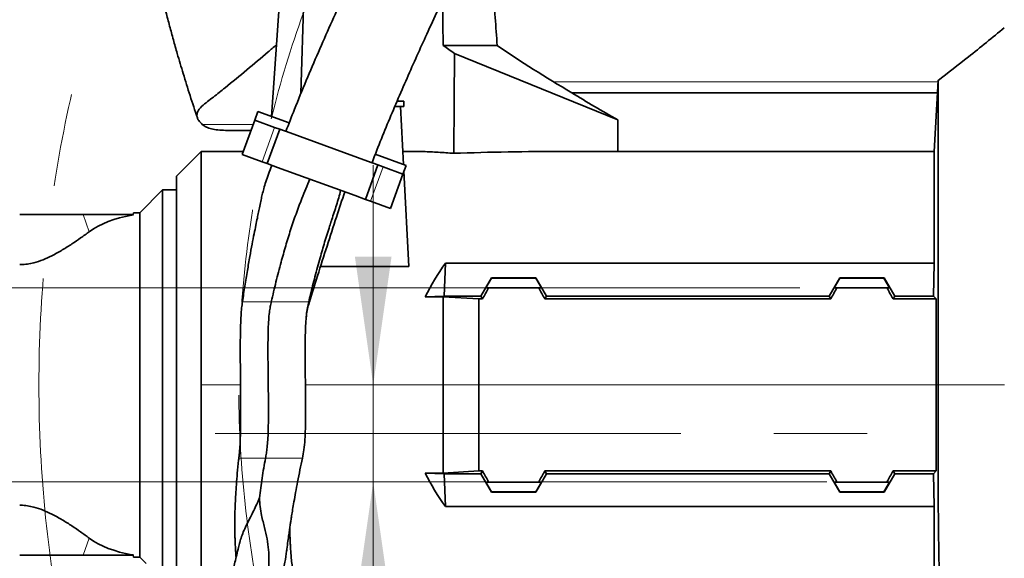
# Model space of a CAD drawing. Header units: millimetres. Extents: x 0 to 11920, y 0 to 8400.
# Tile 79 of 121: x 5051 to 5589, y 7261 to 7556. Entities that reach past the tile are written whole.
import ezdxf

# ---------------------------------------------------------------- set-up
doc = ezdxf.new("R2010")
doc.units = ezdxf.units.MM
doc.header["$LTSCALE"] = 20
doc.linetypes.add('CENTERX2', pattern=[20.32, 12.7, -2.54, 2.54, -2.54])
doc.styles.add('SLDTEXTSTYLE0', font='TXT', dxfattribs={"width": 0.605})
doc.dimstyles.new('SLDDIMSTYLE2', dxfattribs={"dimtxt": 70, "dimasz": 70, "dimexe": 0, "dimexo": 0.0625, "dimgap": 17.5, "dimtad": 1, "dimdec": 1, "dimrnd": 1e-09, "dimzin": 12, "dimdsep": 46, "dimtxsty": 'SLDTEXTSTYLE0', "dimsah": 1, "dimcen": 0.09, "dimadec": 0, "dimazin": 3, "dimtfac": 1, "dimtmove": 0, "dimatfit": 0, "dimfxl": 1, "dimfrac": 2, "dimtolj": 1, "dimtzin": 12, "dimarcsym": 0})

# ---------------------------------------------------------------- blocks, each defined once
blk = doc.blocks.new('SW_SYMBOL_HOLE_DEPTH')
at = {"color": 0, "linetype": 'Continuous', "lineweight": 18}
for p, q in [((0, 17500), (16000, 17500)), ((8000, 17500), (8000, 1500)), ((2000, 11100), (8000, 1500)), ((14000, 11100), (8000, 1500))]:
    blk.add_line(p, q, dxfattribs=at)
blk = doc.blocks.new('_D_83')
at = {"color": 7, "linetype": 'Continuous', "lineweight": 0}
for p, q in [((4851.83, 7409.12), (4851.83, 7529.12)), ((5477.07, 7409.12), (4821.83, 7409.12)), ((4851.83, 7409.12), (4851.83, 7303.12)), ((5491.75, 7303.12), (4821.83, 7303.12)), ((4851.83, 7303.12), (4851.83, 6421.16))]:
    blk.add_line(p, q, dxfattribs=at)
at = {"color": 7, "linetype": 'Continuous', "lineweight": 18}
for points in [[(4851.83, 7409.12), (4861.83, 7479.12), (4841.83, 7479.12)], [(4851.83, 7303.12), (4841.83, 7233.12), (4861.83, 7233.12)]]:
    blk.add_solid(points, dxfattribs=at)
at = {"color": 7, "linetype": 'Continuous', "lineweight": 18, "xscale": 0.0045117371, "yscale": 0.0045117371, "zscale": 0.0045117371, "rotation": 90}
blk.add_blockref('SW_SYMBOL_HOLE_DEPTH', (4841.72, 6955.68), dxfattribs=at)
at = {"color": 7, "linetype": 'Continuous', "lineweight": 18, "char_height": 70, "attachment_point": 1, "rotation": 90, "style": 'SLDTEXTSTYLE0'}
for s, insert in [('22)', (4761.4, 7052.37)), ('(4x M12', (4761.4, 6607.82)), ('106', (4761.4, 6421.16))]:
    blk.add_mtext(s, dxfattribs=dict(at, insert=insert))
blk = doc.blocks.new('_D_84')
at = {"color": 7, "linetype": 'Continuous', "lineweight": 0}
for p, q in [((5244.23, 7356.12), (5244.23, 7476.12)), ((5244.23, 7303.12), (5244.23, 7356.12)), ((5491.75, 7303.12), (5214.23, 7303.12)), ((5244.23, 7303.12), (5244.23, 6590.58))]:
    blk.add_line(p, q, dxfattribs=at)
at = {"color": 7, "linetype": 'Continuous', "lineweight": 18}
for points in [[(5244.23, 7356.12), (5254.23, 7426.12), (5234.23, 7426.12)], [(5244.23, 7303.12), (5234.23, 7233.12), (5254.23, 7233.12)]]:
    blk.add_solid(points, dxfattribs=at)
at = {"color": 7, "linetype": 'Continuous', "lineweight": 18, "insert": (5153.99, 6590.58), "char_height": 70, "attachment_point": 1, "rotation": 90, "style": 'SLDTEXTSTYLE0'}
blk.add_mtext('53', dxfattribs=at)

msp = doc.modelspace()

# ---------------------------------------------------------------- linework, layer by layer
at = {"color": 7, "linetype": 'Continuous', "lineweight": 35}
for p, q in [((5195.800635, 7604.615361), (5188.733825, 7502.711427)), ((5204.789643, 7515.154833), (5207.262834, 7601.021218)), ((5282.094778, 7566.256297), (5282.469984, 7541.425061)), ((5311.875613, 7541.425061), (5282.469984, 7541.425061)), ((5288.596414, 7537.139853), (5377.614812, 7500.887587)), ((5552.393436, 7522.36522), (5550.362642, 7483.615361)), ((5352.599328, 7515.615361), (5552.039691, 7515.615361)), ((5257.275062, 7511.112533), (5260.864136, 7511.112533)), ((5257.648042, 7511.112533), (5257.705918, 7512.107332)), ((5260.864136, 7508.112533), (5260.864136, 7511.112533)), ((5181.364136, 7505.393774), (5179.654035, 7500.695311)), ((5198.410284, 7499.189484), (5181.364136, 7505.393774)), ((5259.150884, 7508.115361), (5256.014024, 7508.115361)), ((5260.808916, 7476.478239), (5259.150884, 7508.115361)), ((5259.151033, 7508.112533), (5260.864136, 7508.112533)), ((5179.654035, 7500.695311), (5172.813632, 7481.901459)), ((5179.654035, 7500.695311), (5190.4605, 7496.76208)), ((5377.634923, 7483.615361), (5377.614812, 7500.887587)), ((5177.623099, 7495.115361), (5163.664398, 7495.115361)), ((5193.279578, 7495.736019), (5186.439175, 7476.942167)), ((5190.4605, 7496.76208), (5193.279578, 7495.736019)), ((5198.917734, 7493.683898), (5193.279578, 7495.736019)), ((5198.917734, 7493.683898), (5241.203902, 7478.292992)), ((5150.362642, 7483.615361), (5136.862642, 7470.115361)), ((5173.437442, 7483.615361), (5150.362642, 7483.615361)), ((5150.362642, 7483.615361), (5150.362642, 7356.115361)), ((5264.87728, 7483.615361), (5260.434875, 7483.615361)), ((5550.362642, 7483.615361), (5347.703191, 7483.615361)), ((5550.362642, 7422.554848), (5550.362642, 7483.615361)), ((5172.813632, 7481.901459), (5183.620097, 7477.968227)), ((5183.620097, 7477.968227), (5186.439175, 7476.942167)), ((5241.203902, 7478.292992), (5246.842058, 7476.240871)), ((5262.177701, 7475.980042), (5245.381799, 7482.09325)), ((5192.077331, 7474.890046), (5186.439175, 7476.942167)), ((5192.077331, 7474.890046), (5234.363499, 7459.499139)), ((5246.842058, 7476.240871), (5240.001655, 7457.447019)), ((5246.842058, 7476.240871), (5249.661135, 7475.214811)), ((5249.661135, 7475.214811), (5260.467601, 7471.281579)), ((5260.467601, 7471.281579), (5262.177701, 7475.980042)), ((5263.726002, 7420.816923), (5261.004022, 7472.755385)), ((5136.862642, 7470.115361), (5136.862642, 7246.429493)), ((5260.467601, 7471.281579), (5253.627198, 7452.487726)), ((5129.362642, 7462.615361), (5116.862642, 7450.115361)), ((5136.862642, 7462.615361), (5129.362642, 7462.615361)), ((5129.362642, 7253.046391), (5129.362642, 7462.615361)), ((5234.363499, 7459.499139), (5240.001655, 7457.447019)), ((5240.001655, 7457.447019), (5242.820733, 7456.420958)), ((5242.820733, 7456.420958), (5253.627198, 7452.487726)), ((5051.362642, 7449.115361), (5085.913168, 7449.115361)), ((5085.913168, 7449.115361), (5112.523694, 7449.115361)), ((5112.523694, 7449.115361), (5113.362642, 7449.115361)), ((5112.631585, 7448.821857), (5113.446553, 7448.963981)), ((5113.362642, 7449.115361), (5113.415049, 7450.115361)), ((5113.446553, 7448.963981), (5113.362642, 7449.115361)), ((5116.862642, 7450.115361), (5113.415049, 7450.115361)), ((5116.862642, 7450.115361), (5116.862642, 7262.115361)), ((5215.486896, 7420.816923), (5263.726002, 7420.816923)), ((5283.671654, 7422.554848), (5282.927101, 7404.664225)), ((5283.671654, 7422.554848), (5550.362642, 7422.554848)), ((5550.362642, 7422.554848), (5549.955461, 7404.664225)), ((5308.731322, 7414.68256), (5302.968405, 7404.664225)), ((5305.753346, 7409.115361), (5308.849446, 7414.477963)), ((5308.731322, 7414.68256), (5308.849446, 7414.477963)), ((5308.731322, 7414.68256), (5332.993962, 7414.68256)), ((5308.849446, 7414.477963), (5332.875838, 7414.477963)), ((5332.993962, 7414.68256), (5332.875838, 7414.477963)), ((5335.971938, 7409.115361), (5332.875838, 7414.477963)), ((5332.993962, 7414.68256), (5338.756879, 7404.664225)), ((5498.731322, 7414.68256), (5492.968405, 7404.664225)), ((5495.753346, 7409.115361), (5498.849446, 7414.477963)), ((5498.731322, 7414.68256), (5498.849446, 7414.477963)), ((5498.731322, 7414.68256), (5522.993962, 7414.68256)), ((5498.849446, 7414.477963), (5522.875838, 7414.477963)), ((5522.875838, 7414.477963), (5522.993962, 7414.68256)), ((5525.971938, 7409.115361), (5522.875838, 7414.477963)), ((5522.993962, 7414.68256), (5528.756879, 7404.664225)), ((5307.212556, 7409.115361), (5305.753346, 7409.115361)), ((5334.512727, 7409.115361), (5307.212556, 7409.115361)), ((5334.512727, 7409.115361), (5335.971938, 7409.115361)), ((5497.212556, 7409.115361), (5495.753346, 7409.115361)), ((5524.512727, 7409.115361), (5497.212556, 7409.115361)), ((5524.512727, 7409.115361), (5525.971938, 7409.115361)), ((5272.636866, 7404.211708), (5282.927101, 7404.664225)), ((5282.362642, 7404.211708), (5272.636866, 7404.211708)), ((5282.362642, 7404.211708), (5301.862642, 7403.100215)), ((5282.362642, 7404.211708), (5282.362642, 7356.115361)), ((5282.927101, 7404.664225), (5302.968405, 7404.664225)), ((5301.862642, 7403.100215), (5301.862642, 7356.115361)), ((5303.871386, 7403.100215), (5301.862642, 7403.100215)), ((5302.968405, 7404.664225), (5303.871386, 7403.100215)), ((5338.756879, 7404.664225), (5337.853897, 7403.100215)), ((5493.871386, 7403.100215), (5337.853897, 7403.100215)), ((5338.756879, 7404.664225), (5492.968405, 7404.664225)), ((5492.968405, 7404.664225), (5493.871386, 7403.100215)), ((5528.756879, 7404.664225), (5527.853897, 7403.100215)), ((5527.853897, 7403.100215), (5551.384593, 7403.100215)), ((5549.955461, 7404.664225), (5528.756879, 7404.664225)), ((5549.955461, 7404.664225), (5551.384593, 7403.100215)), ((5551.384593, 7356.115361), (5551.384593, 7403.100215)), ((5150.362642, 7356.115361), (5150.362642, 7232.273601)), ((5282.362642, 7356.115361), (5282.362642, 7308.019013)), ((5301.862642, 7356.115361), (5301.862642, 7309.130506)), ((5551.384593, 7309.130506), (5551.384593, 7356.115361)), ((5282.927101, 7307.566497), (5272.636866, 7308.019013)), ((5282.362642, 7308.019013), (5272.636866, 7308.019013)), ((5301.862642, 7309.130506), (5282.362642, 7308.019013)), ((5282.927101, 7307.566497), (5302.968405, 7307.566497)), ((5282.927101, 7307.566497), (5283.671654, 7289.675873)), ((5301.862642, 7309.130506), (5303.871386, 7309.130506)), ((5303.871386, 7309.130506), (5302.968405, 7307.566497)), ((5302.968405, 7307.566497), (5308.731322, 7297.548162)), ((5338.756879, 7307.566497), (5332.993962, 7297.548162)), ((5337.853897, 7309.130506), (5493.871386, 7309.130506)), ((5337.853897, 7309.130506), (5338.756879, 7307.566497)), ((5338.756879, 7307.566497), (5492.968405, 7307.566497)), ((5493.871386, 7309.130506), (5492.968405, 7307.566497)), ((5492.968405, 7307.566497), (5498.731322, 7297.548162)), ((5528.756879, 7307.566497), (5522.993962, 7297.548162)), ((5551.384593, 7309.130506), (5527.853897, 7309.130506)), ((5527.853897, 7309.130506), (5528.756879, 7307.566497)), ((5549.955461, 7307.566497), (5528.756879, 7307.566497)), ((5551.384593, 7309.130506), (5549.955461, 7307.566497)), ((5549.955461, 7307.566497), (5550.362642, 7289.675873)), ((5305.753346, 7303.115361), (5307.212556, 7303.115361)), ((5305.753346, 7303.115361), (5308.849446, 7297.752758)), ((5307.212556, 7303.115361), (5334.512727, 7303.115361)), ((5332.875838, 7297.752758), (5335.971938, 7303.115361)), ((5334.512727, 7303.115361), (5335.971938, 7303.115361)), ((5497.212556, 7303.115361), (5495.753346, 7303.115361)), ((5498.849446, 7297.752758), (5495.753346, 7303.115361)), ((5497.212556, 7303.115361), (5524.512727, 7303.115361)), ((5525.971938, 7303.115361), (5522.875838, 7297.752758)), ((5525.971938, 7303.115361), (5524.512727, 7303.115361)), ((5308.849446, 7297.752758), (5308.731322, 7297.548162)), ((5308.731322, 7297.548162), (5332.993962, 7297.548162)), ((5308.849446, 7297.752758), (5332.875838, 7297.752758)), ((5332.993962, 7297.548162), (5332.875838, 7297.752758)), ((5498.731322, 7297.548162), (5498.849446, 7297.752758)), ((5498.731322, 7297.548162), (5522.993962, 7297.548162)), ((5498.849446, 7297.752758), (5522.875838, 7297.752758)), ((5522.993962, 7297.548162), (5522.875838, 7297.752758)), ((5550.362642, 7289.675873), (5283.671654, 7289.675873)), ((5550.362642, 7289.675873), (5550.362642, 7233.260745)), ((5051.362642, 7263.115361), (5085.913168, 7263.115361)), ((5085.913168, 7263.115361), (5112.523694, 7263.115361)), ((5112.523694, 7263.115361), (5113.362642, 7263.115361)), ((5112.631585, 7263.408865), (5113.446553, 7263.26674)), ((5113.446553, 7263.26674), (5113.362642, 7263.115361)), ((5113.362642, 7263.115361), (5113.415049, 7262.115361)), ((5113.415049, 7262.115361), (5116.862642, 7262.115361)), ((5116.862642, 7262.115361), (5120.39094, 7258.587062))]:
    msp.add_line(p, q, dxfattribs=at)
at = {"color": 8, "linetype": 'Continuous', "lineweight": 18}
for p, q in [((5552.354137, 7521.615361), (5342.622103, 7521.615361)), ((5150.978087, 7498.373226), (5178.808865, 7498.373226)), ((5190.4605, 7496.76208), (5183.620097, 7477.968227)), ((5249.661135, 7475.214811), (5242.820733, 7456.420958)), ((5089.349025, 7439.76849), (5085.913168, 7449.115361)), ((5112.631585, 7448.821857), (5112.523694, 7449.115361)), ((5150.362642, 7356.115361), (5171.815323, 7356.115361)), ((5207.236848, 7356.115361), (5282.362642, 7356.115361)), ((5282.362642, 7356.115361), (5301.862642, 7356.115361)), ((5551.384593, 7356.115361), (5301.862642, 7356.115361)), ((5551.384593, 7356.115361), (5552.393474, 7356.115361)), ((5181.406406, 7316.115361), (5185.466486, 7316.115361)), ((5089.349025, 7272.462231), (5085.913168, 7263.115361)), ((5112.631585, 7263.408865), (5112.523694, 7263.115361))]:
    msp.add_line(p, q, dxfattribs=at)
at = {"color": 7, "linetype": 'CENTERX2', "lineweight": 18}
msp.add_line((5158.057994, 7329.615361), (5514.182706, 7329.615361), dxfattribs=at)
at = {"color": 7, "linetype": 'Continuous', "lineweight": 35, "flags": 128}
msp.add_lwpolyline([(5288.596414, 7537.139853), (5288.382207, 7511.096352), (5288.149744, 7482.577291)], dxfattribs=at)
at = {"color": 7, "linetype": 'CENTERX2', "lineweight": 18}
for radius in [709.017293, 600]:
    msp.add_circle((5770.862642, 7356.115361), radius, dxfattribs=at)
at = {"color": 7, "linetype": 'Continuous', "lineweight": 35}
for centre, major_axis, ratio, start_param, end_param in [((5427.245321, 7535.231363), (248.79207, -130.971312), 0.249052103, 4.2277331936, 4.2573216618), ((5415.866532, 7543.046981), (194.744605, -102.51917), 0.249052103, 4.2847955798, 4.5147898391), ((5425.794712, 7536.227726), (192.248427, -101.20511), 0.249052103, 4.4556557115, 4.5916365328), ((5373.188575, 7356.115361), (469.965132, -7.461393), 0.2708317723, 1.6293505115, 1.7570438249), ((5207.661379, 7356.115361), (127.627894, -73.40555), 0.4600599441, 2.633004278, 2.940529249), ((5413.35966, 7356.115361), (151.948583, 0), 0.8390996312, 2.5934603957, 2.7547932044), ((5268.315554, 7356.115361), (85.07475, 146.949349), 0.0453552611, 5.0639744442, 5.1074921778), ((5373.40973, 7356.115361), (-85.07475, 146.949349), 0.0453552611, 1.1756931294, 1.219210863), ((5458.315554, 7356.115361), (85.07475, 146.949349), 0.0453552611, 5.0639744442, 5.1074921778), ((5563.40973, 7356.115361), (-85.07475, 146.949349), 0.0453552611, 1.1756931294, 1.219210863), ((5413.35966, 7356.115361), (151.948583, 0), 0.8390996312, 3.5283921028, 3.6897249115), ((5268.315554, 7356.115361), (-85.07475, 146.949349), 0.0453552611, 4.317285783, 4.3608035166), ((5373.40973, 7356.115361), (85.07475, 146.949349), 0.0453552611, 1.9223817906, 1.9658995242), ((5458.315554, 7356.115361), (-85.07475, 146.949349), 0.0453552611, 4.317285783, 4.3608035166), ((5563.40973, 7356.115361), (85.07475, 146.949349), 0.0453552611, 1.9223817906, 1.9658995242), ((5207.661379, 7356.115361), (127.627894, 73.40555), 0.4600599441, 3.3426560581, 3.6501810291)]:
    msp.add_ellipse(centre, major_axis=major_axis, ratio=ratio, start_param=start_param, end_param=end_param, dxfattribs=at)
for points, knots in [([(5399.60531, 7757.689857), (5399.635785, 7757.775851), (5400.041859, 7758.921666), (5400.751706, 7761.02087), (5401.695492, 7763.854822), (5402.496283, 7766.337032), (5403.19646, 7768.5616), (5403.787147, 7770.486932), (5404.267184, 7772.090035), (5404.640856, 7773.363261), (5405.035029, 7774.730701), (5405.494692, 7776.36758), (5406.049339, 7778.421383), (5406.650853, 7780.775801), (5407.275587, 7783.457212), (5407.813327, 7786.10294), (5408.261136, 7788.828488), (5408.570838, 7791.510594), (5408.72402, 7794.176129), (5408.687826, 7796.992327), (5408.406035, 7799.954822), (5407.71804, 7803.350204), (5406.553888, 7806.836657), (5404.892609, 7810.193058), (5402.702209, 7813.377186), (5400.258367, 7816.032042), (5397.719834, 7818.14359), (5394.755903, 7820.059033), (5391.312221, 7821.650019), (5387.540742, 7822.718441), (5384.023134, 7823.18327), (5380.879007, 7823.199484), (5377.963105, 7822.895031), (5374.889958, 7822.227136), (5371.616428, 7821.095358), (5368.249963, 7819.429542), (5365.584908, 7817.661801), (5363.747345, 7816.220341), (5362.517253, 7815.160815), (5361.364509, 7814.094556), (5360.151375, 7812.892246), (5358.868296, 7811.532647), (5357.586638, 7810.087042), (5356.412254, 7808.689609), (5355.444014, 7807.490586), (5354.625623, 7806.448949), (5353.78418, 7805.352584), (5352.801497, 7804.039938), (5351.675979, 7802.496182), (5350.430853, 7800.742727), (5349.194616, 7798.957776), (5348.076433, 7797.309082), (5347.112982, 7795.866527), (5346.198001, 7794.479231), (5344.883379, 7792.461574), (5343.065427, 7789.620068), (5340.476826, 7785.477981), (5337.354437, 7780.361155), (5333.630121, 7774.115285), (5329.416416, 7766.899132), (5324.737667, 7758.732508), (5319.737582, 7749.853275), (5314.593552, 7740.578598), (5310.030477, 7732.240218), (5306.090423, 7724.967725), (5302.7874, 7718.825795), (5299.524595, 7712.716124), (5296.321103, 7706.677617), (5293.282265, 7700.913361), (5290.572591, 7695.744123), (5288.292414, 7691.373563), (5286.453352, 7687.835058), (5284.922818, 7684.881166), (5283.514234, 7682.155724), (5281.681565, 7678.600663), (5279.215603, 7673.79871), (5276.012642, 7667.527807), (5272.332088, 7660.276447), (5268.518788, 7652.709258), (5264.608742, 7644.893669), (5260.606304, 7636.835573), (5256.174322, 7627.839127), (5251.260367, 7617.769532), (5245.885531, 7606.633604), (5240.082217, 7594.454194), (5233.930062, 7581.346883), (5227.495472, 7567.395756), (5220.905392, 7552.805021), (5214.259025, 7537.725241), (5207.689217, 7522.320547), (5201.73934, 7507.909181), (5198.15123, 7498.564643), (5196.601187, 7494.527858)], [0, 0, 0, 0, 0.0011116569, 0.0148121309, 0.0271569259, 0.0381207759, 0.0476873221, 0.0571367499, 0.064632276, 0.0702719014, 0.0756439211, 0.08465015, 0.0943426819, 0.1066924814, 0.1198729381, 0.1337463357, 0.146257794, 0.1585796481, 0.1705051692, 0.1814308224, 0.1916617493, 0.2003022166, 0.2089597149, 0.2176297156, 0.2245309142, 0.2315541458, 0.2378359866, 0.2436162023, 0.2512077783, 0.2584729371, 0.2651820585, 0.2711549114, 0.2773067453, 0.2844441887, 0.29256511, 0.3016445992, 0.3106824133, 0.3163674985, 0.3218236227, 0.3277145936, 0.3343241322, 0.3416551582, 0.3495987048, 0.3566990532, 0.3620796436, 0.3665427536, 0.3715482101, 0.377457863, 0.3842793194, 0.3914687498, 0.3988973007, 0.4049422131, 0.4097270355, 0.414498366, 0.4195643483, 0.4303965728, 0.4423389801, 0.4576982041, 0.4744822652, 0.4927623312, 0.5126125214, 0.5334435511, 0.5539634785, 0.5740685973, 0.5869472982, 0.5996014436, 0.6120140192, 0.6241691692, 0.6359287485, 0.6463036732, 0.6546063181, 0.6614576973, 0.6668473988, 0.671678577, 0.6771620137, 0.6872678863, 0.6991093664, 0.7126845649, 0.7279820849, 0.7411950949, 0.7557670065, 0.7720546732, 0.7900083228, 0.8099253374, 0.8313897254, 0.8542619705, 0.8783615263, 0.9034596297, 0.9288108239, 0.9545577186, 0.9803692, 1, 1, 1, 1]), ([(5243.575806, 7477.427503), (5244.648769, 7480.223175), (5247.355804, 7487.27652), (5251.943903, 7498.49675), (5257.24157, 7511.099879), (5262.648453, 7523.568773), (5268.062877, 7535.764079), (5273.714781, 7548.235796), (5279.519899, 7560.807655), (5285.394001, 7573.313559), (5290.945253, 7584.962759), (5296.151565, 7595.752545), (5300.970178, 7605.63014), (5305.368501, 7614.560028), (5309.331462, 7622.539287), (5312.916052, 7629.704375), (5316.471565, 7636.765154), (5319.952342, 7643.631249), (5323.285231, 7650.161655), (5326.105389, 7655.655726), (5328.625858, 7660.542504), (5331.06336, 7665.247515), (5333.674343, 7670.263602), (5336.562383, 7675.783485), (5339.822592, 7681.978151), (5343.518041, 7688.951507), (5347.624878, 7696.639094), (5352.065467, 7704.874198), (5356.629981, 7713.248706), (5361.106287, 7721.364955), (5365.343145, 7728.950759), (5369.322997, 7735.980317), (5373.039858, 7742.449379), (5376.487077, 7748.352453), (5379.611914, 7753.606899), (5382.089922, 7757.689864), (5383.975228, 7760.739361), (5385.367922, 7762.957856), (5386.598878, 7764.888539), (5387.776984, 7766.707801), (5388.994615, 7768.555124), (5390.164497, 7770.290216), (5391.203041, 7771.793313), (5392.033733, 7772.968451), (5392.746606, 7773.954476), (5393.414852, 7774.85779), (5394.074038, 7775.72563), (5394.746098, 7776.580009), (5395.332941, 7777.292553), (5395.780829, 7777.804512), (5395.851666, 7777.883663), (5395.890023, 7777.926522)], [0, 0, 0, 0, 0.02091935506, 0.05277853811, 0.08508610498, 0.11738266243, 0.14927495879, 0.18044035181, 0.21588517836, 0.24960824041, 0.28132981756, 0.31083318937, 0.33842507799, 0.36342198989, 0.3857382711, 0.40596053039, 0.42455854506, 0.4464237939, 0.46544407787, 0.48161724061, 0.49478052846, 0.50877469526, 0.5236682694, 0.53994646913, 0.55891914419, 0.58060090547, 0.60490536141, 0.63171878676, 0.66016768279, 0.68783007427, 0.7145151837, 0.7402167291, 0.76493565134, 0.78868085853, 0.81143793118, 0.83217254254, 0.84463537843, 0.85605305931, 0.8664619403, 0.87623026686, 0.88764811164, 0.90110293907, 0.91172473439, 0.92128136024, 0.92976632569, 0.9379339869, 0.94795559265, 0.95995033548, 0.9729800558, 0.98536927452, 1, 1, 1, 1]), ([(5307.340814, 7604.615361), (5308.122278, 7593.700518), (5309.63037, 7572.636753), (5311.145564, 7551.57366), (5311.875613, 7541.425061)], [0, 0, 0, 0, 0.518180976, 1, 1, 1, 1]), ([(5130.105806, 7563.938458), (5130.45399, 7562.540608), (5131.441746, 7558.575079), (5133.138021, 7552.12698), (5135.192241, 7544.563534), (5137.639022, 7535.903991), (5140.646007, 7525.740268), (5144.291166, 7514.012115), (5146.976303, 7505.979111), (5148.335062, 7501.914172)], [0, 0, 0, 0, 0.0670037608, 0.1900814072, 0.3092282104, 0.429726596, 0.606128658, 0.8006893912, 1, 1, 1, 1]), ([(5588.538996, 7551.10556), (5582.040825, 7545.762993), (5570.089712, 7535.937209), (5557.81605, 7526.519212), (5552.215938, 7522.222056)], [0, 0, 0, 0, 0.5437293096, 1, 1, 1, 1]), ([(5150.978087, 7498.373226), (5150.404727, 7498.918128), (5149.257779, 7500.008149), (5148.329358, 7501.650438), (5147.964225, 7503.302518), (5148.253907, 7504.962618), (5149.168208, 7506.62797), (5150.982411, 7508.577797), (5153.791062, 7510.808203), (5158.180977, 7514.164038), (5165.348493, 7519.937825), (5175.375445, 7528.128113), (5184.608538, 7535.948772), (5189.924116, 7540.513286), (5191.445922, 7541.820068)], [0, 0, 0, 0, 0.0375957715, 0.0752064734, 0.1128030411, 0.1509267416, 0.1890663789, 0.2271937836, 0.2852716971, 0.3433535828, 0.4595136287, 0.6846080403, 0.9097058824, 1, 1, 1, 1]), ([(5552.393436, 7522.36522), (5552.393454, 7522.255721), (5552.39349, 7522.035962), (5552.393393, 7520.237049), (5552.393479, 7517.33139), (5552.393437, 7513.241172), (5552.393411, 7508.074793), (5552.393498, 7501.863883), (5552.393393, 7494.534144), (5552.393469, 7486.220308), (5552.393451, 7477.041081), (5552.3934, 7467.038213), (5552.393501, 7456.122511), (5552.3934, 7444.507216), (5552.393454, 7432.354838), (5552.393472, 7419.70449), (5552.393388, 7406.447183), (5552.39348, 7394.345945), (5552.393451, 7383.689076), (5552.393414, 7374.588995), (5552.39344, 7365.385536), (5552.393463, 7359.208613), (5552.393474, 7356.115361)], [0, 0, 0, 0, 0.0527198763, 0.1058062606, 0.1600460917, 0.2146847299, 0.2674043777, 0.3204890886, 0.3747273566, 0.4293636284, 0.4821268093, 0.5352571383, 0.5895440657, 0.644231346, 0.696954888, 0.750044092, 0.8042870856, 0.8589278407, 0.893925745, 0.9290301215, 0.9644600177, 1, 1, 1, 1]), ([(5150.978087, 7498.373226), (5151.671797, 7497.866251), (5153.060762, 7496.851171), (5155.950369, 7495.863217), (5159.405634, 7495.228739), (5162.243744, 7495.153182), (5163.664398, 7495.115361)], [0, 0, 0, 0, 0.24859445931, 0.497742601, 0.74858815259, 1, 1, 1, 1]), ([(5264.87728, 7483.597321), (5267.102881, 7483.583517), (5271.965602, 7483.553356), (5279.725398, 7483.194896), (5285.339789, 7482.783295), (5288.149744, 7482.577291)], [0, 0, 0, 0, 0.2965479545, 0.6479282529, 1, 1, 1, 1]), ([(5188.987637, 7476.014894), (5188.968419, 7475.971519), (5188.270912, 7474.397213), (5187.152543, 7471.380313), (5185.69653, 7467.170509), (5184.586917, 7463.445822), (5183.730137, 7460.193596), (5182.978162, 7456.987941), (5182.31916, 7453.817434), (5181.673924, 7450.476427), (5180.990587, 7447.01095), (5180.18183, 7443.08187), (5179.191553, 7438.37391), (5178.057324, 7432.665476), (5176.853957, 7425.969659), (5175.55383, 7418.32633), (5174.193583, 7410.092872), (5173.342197, 7404.419993), (5172.914015, 7401.566968)], [0, 0, 0, 0, 0.0018973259, 0.0688628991, 0.1270868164, 0.1778049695, 0.2217596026, 0.2593271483, 0.3071896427, 0.3490258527, 0.3929917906, 0.4457593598, 0.5083520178, 0.5831893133, 0.6731820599, 0.7752959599, 0.8869909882, 1, 1, 1, 1]), ([(5209.675154, 7468.484962), (5208.19977, 7464.974894), (5205.569367, 7458.716934), (5202.065425, 7449.427889), (5199.120712, 7440.782754), (5196.468956, 7432.014527), (5193.777606, 7422.544689), (5191.13201, 7412.392876), (5189.464125, 7405.165846), (5188.629697, 7401.550223)], [0, 0, 0, 0, 0.1652014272, 0.2945309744, 0.4242031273, 0.5544898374, 0.6849989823, 0.8424075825, 1, 1, 1, 1]), ([(5221.392345, 7445.628311), (5221.479544, 7445.898383), (5222.417605, 7448.803735), (5223.813126, 7453.009363), (5225.460837, 7458.315363), (5226.123284, 7461.021967), (5226.455071, 7462.377572)], [0, 0, 0, 0, 0.0486704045, 0.5235807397, 0.7613850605, 1, 1, 1, 1]), ([(5209.480902, 7401.535696), (5210.9367, 7406.268358), (5214.06499, 7416.43813), (5218.976318, 7431.853765), (5223.929759, 7447.125453), (5227.203766, 7456.96457), (5228.729773, 7461.55056)], [0, 0, 0, 0, 0.2351460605, 0.5052931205, 0.7694182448, 1, 1, 1, 1]), ([(5209.062244, 7401.535533), (5209.373161, 7402.856584), (5210.441028, 7407.393837), (5212.501782, 7415.439125), (5215.082317, 7424.954991), (5217.780768, 7434.178638), (5219.820955, 7440.864291), (5221.094642, 7444.682386), (5221.408475, 7445.623154)], [0, 0, 0, 0, 0.0882768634, 0.3031938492, 0.5393814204, 0.730518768, 0.9336006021, 1, 1, 1, 1]), ([(5051.362642, 7421.802739), (5051.555706, 7421.803972), (5052.954003, 7421.8129), (5055.555131, 7422.044831), (5059.702437, 7422.891796), (5064.213937, 7424.433207), (5069.42513, 7426.855308), (5074.696132, 7429.788349), (5079.898876, 7433.102367), (5084.854808, 7436.516491), (5087.797104, 7438.645525), (5089.349025, 7439.76849)], [0, 0, 0, 0, 0.0114906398, 0.0832225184, 0.1550394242, 0.2675196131, 0.380300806, 0.5305848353, 0.6814138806, 0.8319609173, 1, 1, 1, 1]), ([(5172.90835, 7401.550223), (5172.751193, 7400.428463), (5172.401893, 7397.935212), (5172.066413, 7393.644394), (5171.848103, 7388.330597), (5171.736864, 7381.952576), (5171.708138, 7374.713632), (5171.736792, 7366.945401), (5171.793998, 7359.026111), (5171.85275, 7351.318905), (5171.890061, 7344.13115), (5171.888927, 7337.689615), (5171.839088, 7332.12871), (5171.737134, 7327.488818), (5171.585472, 7323.722495), (5171.391938, 7320.706146), (5171.166882, 7318.256082), (5171.004184, 7316.791901), (5170.929007, 7316.115361)], [0, 0, 0, 0, 0.0399655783, 0.0888284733, 0.1509742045, 0.2264152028, 0.3124001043, 0.4047306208, 0.4987508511, 0.5900521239, 0.6749433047, 0.7507310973, 0.815849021, 0.8698683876, 0.9134192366, 0.9480430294, 0.9759927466, 1, 1, 1, 1]), ([(5188.629697, 7401.550223), (5188.435118, 7400.663297), (5188.01065, 7398.728486), (5187.524541, 7395.435727), (5187.165693, 7391.365561), (5186.933591, 7386.372687), (5186.817456, 7380.460176), (5186.799212, 7373.751198), (5186.851508, 7366.460293), (5186.940935, 7358.862799), (5187.03099, 7351.264484), (5187.085652, 7343.971098), (5187.072791, 7337.257937), (5186.967551, 7331.339449), (5186.754377, 7326.338862), (5186.42897, 7322.258973), (5185.992432, 7318.954744), (5185.631808, 7317.007872), (5185.466486, 7316.115361)], [0, 0, 0, 0, 0.0318059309, 0.0693840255, 0.1164969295, 0.1748590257, 0.2443946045, 0.3235790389, 0.4098012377, 0.4997273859, 0.5896630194, 0.6759139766, 0.7551471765, 0.824752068, 0.8832029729, 0.9304188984, 0.9681017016, 1, 1, 1, 1]), ([(5205.574143, 7316.115361), (5205.883833, 7317.65735), (5206.551212, 7320.980326), (5206.99641, 7326.351027), (5207.2256, 7331.857596), (5207.31264, 7337.042068), (5207.334696, 7341.558152), (5207.326809, 7345.353894), (5207.308302, 7348.480247), (5207.284961, 7351.35185), (5207.25491, 7354.45758), (5207.215232, 7358.171355), (5207.168918, 7362.495744), (5207.123214, 7367.474739), (5207.09281, 7373.157512), (5207.107576, 7378.968712), (5207.200861, 7384.580708), (5207.388123, 7389.576647), (5207.721857, 7394.11478), (5208.242191, 7398.067654), (5208.789238, 7400.444327), (5209.043786, 7401.550223)], [0, 0, 0, 0, 0.0557429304, 0.120125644, 0.1880373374, 0.2486343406, 0.3014224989, 0.345984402, 0.381383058, 0.4107658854, 0.446417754, 0.4900089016, 0.5406615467, 0.5976719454, 0.6641515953, 0.7394194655, 0.8009105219, 0.8604369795, 0.9142400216, 0.9600948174, 1, 1, 1, 1]), ([(5207.637832, 7392.442538), (5207.721646, 7393.277355), (5207.926875, 7395.321494), (5208.522502, 7398.374951), (5209.170705, 7400.54492), (5209.471005, 7401.550223)], [0, 0, 0, 0, 0.2703437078, 0.6619649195, 1, 1, 1, 1]), ([(5552.393474, 7356.115361), (5552.39348, 7352.909593), (5552.393494, 7346.487248), (5552.393224, 7337.039598), (5552.394013, 7327.786929), (5552.39024, 7315.757342), (5552.419489, 7300.838787), (5552.573924, 7282.947271), (5552.909233, 7258.999442), (5553.693491, 7223.064004), (5555.22284, 7175.081875), (5558.04242, 7103.487218), (5560.534338, 7049.092109), (5562.327117, 7011.532298), (5562.497003, 7007.901751), (5562.689926, 7003.596608), (5562.851572, 6999.757323), (5562.97878, 6996.556971), (5563.076399, 6993.92042), (5563.153952, 6991.507241), (5563.189478, 6989.946546), (5563.189783, 6989.129181), (5563.140179, 6989.107347), (5563.061911, 6989.12123), (5562.934134, 6989.11256), (5562.974531, 6989.114496), (5563.000133, 6989.115723)], [0, 0, 0, 0, 0.02123520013, 0.04254200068, 0.06279947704, 0.08311883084, 0.12390380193, 0.16469134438, 0.20490449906, 0.28707152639, 0.40949780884, 0.53193222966, 0.77493110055, 0.78114742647, 0.78737802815, 0.8000911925, 0.81257926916, 0.81880244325, 0.82980046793, 0.84079485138, 0.85210830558, 0.86177381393, 0.87163425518, 0.89150252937, 0.93123833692, 1, 1, 1, 1]), ([(5170.93985, 7316.131212), (5170.894441, 7315.746696), (5170.570037, 7312.999718), (5170.118362, 7308.177855), (5169.587947, 7301.916652), (5169.219784, 7296.415225), (5168.971858, 7291.590939), (5168.82181, 7287.375774), (5168.740237, 7283.550053), (5168.714509, 7280.121233), (5168.731308, 7277.098018), (5168.773718, 7274.533591), (5168.829024, 7272.455321), (5168.8848, 7270.875405), (5168.934157, 7269.677958), (5168.987804, 7268.517347), (5169.062508, 7267.08688), (5169.17044, 7265.329312), (5169.288955, 7263.558561), (5169.394312, 7262.398856), (5169.437974, 7261.918256)], [0, 0, 0, 0, 0.02050336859, 0.14647599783, 0.25763432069, 0.35575123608, 0.44233895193, 0.51861956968, 0.5855127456, 0.65267017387, 0.70899890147, 0.75523351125, 0.79818422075, 0.82809400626, 0.84652246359, 0.86764562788, 0.89550945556, 0.92999393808, 0.97098832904, 1, 1, 1, 1]), ([(5185.466486, 7316.115361), (5184.823255, 7312.500589), (5183.534113, 7305.255974), (5182.650112, 7298.039217), (5182.207192, 7294.423331)], [0, 0, 0, 0, 0.49895974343, 1, 1, 1, 1]), ([(5197.01594, 7265.340614), (5197.058319, 7265.699685), (5197.266174, 7267.460787), (5197.662307, 7270.488538), (5198.157027, 7274.131531), (5198.5384, 7276.800624), (5198.814029, 7278.677683), (5199.044704, 7280.221876), (5199.345213, 7282.194137), (5199.765511, 7284.878485), (5200.322918, 7288.318854), (5201.034339, 7292.535647), (5201.919365, 7297.549809), (5203.003572, 7303.381993), (5204.225931, 7309.651258), (5205.139345, 7313.998111), (5205.58223, 7316.105757)], [0, 0, 0, 0, 0.0235825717, 0.1156633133, 0.1915922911, 0.2514739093, 0.279719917, 0.3059254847, 0.3449253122, 0.3982648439, 0.4659614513, 0.5480542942, 0.6446118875, 0.7557365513, 0.8815646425, 1, 1, 1, 1]), ([(5051.362642, 7290.427982), (5051.555706, 7290.426749), (5052.954003, 7290.417821), (5055.555131, 7290.18589), (5059.702437, 7289.338925), (5064.213937, 7287.797514), (5069.42513, 7285.375414), (5074.696132, 7282.442372), (5079.898876, 7279.128354), (5084.854808, 7275.71423), (5087.797104, 7273.585196), (5089.349025, 7272.462231)], [0, 0, 0, 0, 0.0114906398, 0.0832225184, 0.1550394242, 0.2675196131, 0.380300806, 0.5305848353, 0.6814138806, 0.8319609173, 1, 1, 1, 1]), ([(5182.207192, 7294.423331), (5181.179242, 7292.083935), (5179.570072, 7288.421803), (5177.198879, 7283.792644), (5175.36489, 7280.221084), (5173.702596, 7276.742964), (5172.335066, 7273.397309), (5171.72282, 7271.206098), (5171.428035, 7270.151072)], [0, 0, 0, 0, 0.2596595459, 0.4064756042, 0.554449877, 0.7057692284, 0.8583334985, 1, 1, 1, 1]), ([(5182.207192, 7294.423331), (5182.287909, 7292.830547), (5182.450379, 7289.624544), (5183.423756, 7284.188839), (5184.932098, 7278.288631), (5186.429596, 7272.028638), (5187.242726, 7266.142665), (5187.428728, 7260.504434), (5187.179863, 7255.109785), (5186.640113, 7249.852392), (5185.876067, 7244.533591), (5185.127576, 7240.189569), (5184.632088, 7237.690334), (5184.478552, 7236.915899)], [0, 0, 0, 0, 0.07126956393, 0.14345345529, 0.24577401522, 0.34469844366, 0.44611699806, 0.54203189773, 0.63872692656, 0.73695745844, 0.83551259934, 0.9490304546, 1, 1, 1, 1]), ([(5285.310746, 7131.548759), (5284.054107, 7131.756787), (5279.544861, 7132.503261), (5272.254159, 7134.082318), (5263.40934, 7136.306617), (5256.078103, 7138.562172), (5250.192074, 7140.677152), (5245.816606, 7142.441758), (5242.100244, 7144.11293), (5239.055145, 7145.631102), (5236.643714, 7146.954792), (5234.721713, 7148.099099), (5233.019222, 7149.185038), (5231.256891, 7150.394597), (5229.626126, 7151.617735), (5228.223199, 7152.757998), (5227.018199, 7153.801296), (5225.724164, 7155.00105), (5224.272225, 7156.464657), (5222.818548, 7158.080695), (5221.49511, 7159.700805), (5220.366632, 7161.20211), (5219.39291, 7162.594429), (5218.457395, 7164.022221), (5217.487113, 7165.604845), (5216.423767, 7167.475136), (5215.282619, 7169.659837), (5214.198008, 7171.936345), (5213.22728, 7174.169059), (5212.381799, 7176.290637), (5211.602481, 7178.455234), (5210.943657, 7180.538435), (5210.42886, 7182.385118), (5209.974905, 7184.212555), (5209.596045, 7185.96025), (5209.292103, 7187.552211), (5209.046056, 7188.974418), (5208.815777, 7190.434138), (5208.593021, 7191.987443), (5208.360239, 7193.756182), (5208.126366, 7195.678655), (5207.863215, 7197.970195), (5207.591167, 7200.457439), (5207.29069, 7203.308817), (5206.964682, 7206.485483), (5206.619796, 7209.889658), (5206.267315, 7213.374414), (5205.748511, 7218.370656), (5205.022247, 7224.953569), (5203.766719, 7233.791642), (5202.115476, 7243.470284), (5200.745306, 7251.690255), (5199.944277, 7257.806527), (5199.566809, 7261.35626), (5199.292272, 7264.625001), (5199.10268, 7267.399598), (5198.980838, 7269.573187), (5198.902088, 7271.259429), (5198.842523, 7272.762198), (5198.787724, 7274.500755), (5198.743994, 7276.310358), (5198.735095, 7277.587549), (5198.731446, 7278.111192)], [0, 0, 0, 0, 0.0143694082, 0.0515623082, 0.088798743, 0.1257355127, 0.1485285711, 0.1694516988, 0.1878198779, 0.2037025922, 0.2171681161, 0.2281020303, 0.2380972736, 0.2505327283, 0.2650890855, 0.2748660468, 0.2841517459, 0.2956354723, 0.3096558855, 0.3258569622, 0.3408589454, 0.3538692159, 0.3658436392, 0.3770178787, 0.3901875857, 0.4054101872, 0.4223380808, 0.4411970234, 0.4579855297, 0.473177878, 0.4896277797, 0.5068198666, 0.5196212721, 0.5318048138, 0.5460009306, 0.5568694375, 0.5657322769, 0.5753290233, 0.5857128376, 0.5956695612, 0.6090135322, 0.6214568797, 0.6359265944, 0.6524082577, 0.6708199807, 0.6907297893, 0.7108441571, 0.7309766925, 0.7763773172, 0.8207092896, 0.8655239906, 0.9113367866, 0.9268224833, 0.9417557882, 0.9542996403, 0.9644551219, 0.972173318, 0.9773578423, 0.9819645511, 0.9874907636, 0.9948712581, 1, 1, 1, 1]), ([(5171.434656, 7270.149588), (5171.204516, 7269.237483), (5170.273231, 7265.546552), (5168.852507, 7259.521996), (5167.236078, 7252.374285), (5165.934782, 7246.224396), (5164.901634, 7241.007513), (5164.090937, 7236.608637), (5163.447758, 7232.845399), (5162.929766, 7229.558165), (5162.508802, 7226.641337), (5162.164655, 7224.020159), (5161.859259, 7221.439205), (5161.571457, 7218.657775), (5161.313806, 7215.608277), (5161.119095, 7212.43412), (5161.013239, 7209.395246), (5160.994387, 7206.544898), (5161.054021, 7203.904108), (5161.188976, 7201.407867), (5161.389355, 7199.125987), (5161.629843, 7197.146089), (5161.900686, 7195.368778), (5162.213514, 7193.670588), (5162.610633, 7191.867615), (5163.118429, 7189.931697), (5163.784715, 7187.820757), (5164.592876, 7185.699041), (5165.49556, 7183.707942), (5166.437701, 7181.924742), (5167.397846, 7180.338079), (5168.672829, 7178.472676), (5170.313947, 7176.437373), (5172.412093, 7174.306519), (5174.656186, 7172.42141), (5177.036858, 7170.776366), (5179.333285, 7169.464937), (5181.440946, 7168.459207), (5182.892797, 7167.83485), (5183.726096, 7167.545042), (5183.892782, 7167.487071)], [0, 0, 0, 0, 0.0140348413, 0.0567934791, 0.0950762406, 0.1290806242, 0.1589753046, 0.1848869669, 0.2078297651, 0.2290988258, 0.2487054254, 0.2666367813, 0.2837858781, 0.304161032, 0.3283454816, 0.3544234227, 0.3814602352, 0.406084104, 0.4302573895, 0.4549331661, 0.4790019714, 0.500170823, 0.5182915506, 0.5381946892, 0.5577263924, 0.5807834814, 0.6074673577, 0.6363446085, 0.663718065, 0.6893495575, 0.7131709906, 0.7351232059, 0.7763539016, 0.8148174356, 0.8546719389, 0.895596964, 0.9336560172, 0.963091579, 0.9926171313, 1, 1, 1, 1]), ([(5181.032938, 7209.244933), (5181.344932, 7209.682124), (5182.38721, 7211.142652), (5183.682151, 7214.219893), (5184.604858, 7218.316029), (5185.161524, 7222.951213), (5185.533465, 7228.058208), (5186.21485, 7232.856828), (5187.29545, 7236.591816), (5188.491548, 7239.532716), (5189.970413, 7242.623556), (5191.978454, 7246.767551), (5194.281195, 7252.308475), (5196.138438, 7258.917184), (5196.689499, 7263.356814), (5196.937291, 7265.353152)], [0, 0, 0, 0, 0.0465069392, 0.1553659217, 0.2446155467, 0.3343521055, 0.4547893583, 0.5510488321, 0.6001441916, 0.6498450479, 0.6979893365, 0.7466954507, 0.8352009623, 0.9258959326, 1, 1, 1, 1])]:
    msp.add_open_spline(points, degree=3, knots=knots, dxfattribs=at)
at = {"color": 8, "linetype": 'Continuous', "lineweight": 18}
for points, knots in [([(5188.629697, 7401.550223), (5187.220513, 7401.550223), (5184.402081, 7401.550223), (5180.444863, 7401.550223), (5177.060641, 7401.550223), (5174.556998, 7401.550223), (5173.096591, 7401.550223), (5173.046049, 7401.550223), (5173.024632, 7401.550223)], [0, 0, 0, 0, 0.1741593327, 0.348326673, 0.5227896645, 0.6974300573, 0.8717877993, 1, 1, 1, 1]), ([(5188.629697, 7401.550223), (5188.785551, 7401.550223), (5189.097098, 7401.550223), (5190.113056, 7401.550223), (5191.467284, 7401.550223), (5193.139661, 7401.550223), (5195.047646, 7401.550223), (5197.11566, 7401.550223), (5199.258285, 7401.550223), (5201.387104, 7401.550223), (5203.408711, 7401.550223), (5205.236882, 7401.550223), (5206.787525, 7401.550223), (5208.001482, 7401.550223), (5208.751189, 7401.550223), (5209.083, 7401.550223), (5209.023325, 7401.550223), (5209.016046, 7401.550223)], [0, 0, 0, 0, 0.07073706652, 0.14140065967, 0.21204854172, 0.28272935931, 0.35347606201, 0.42429272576, 0.49514706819, 0.5659782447, 0.6367377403, 0.70742389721, 0.77805137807, 0.84867099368, 0.91937675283, 0.9901649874, 1, 1, 1, 1]), ([(5209.366056, 7401.550223), (5209.409352, 7401.550223), (5209.484356, 7401.550223), (5209.449014, 7401.550223), (5209.434073, 7401.550223)], [0, 0, 0, 0, 0.5772628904, 1, 1, 1, 1]), ([(5588.72088, 7356.115361), (5587.408611, 7356.115378), (5584.81109, 7356.115411), (5580.996617, 7356.115464), (5577.295512, 7356.115453), (5573.711308, 7356.115391), (5568.146371, 7356.115333), (5560.897528, 7356.115402), (5555.156897, 7356.115374), (5552.393474, 7356.115361)], [0, 0, 0, 0, 0.1027261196, 0.2033373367, 0.3018093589, 0.3981230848, 0.492264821, 0.7555866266, 1, 1, 1, 1]), ([(5171.075767, 7316.115361), (5171.039237, 7316.115361), (5170.910292, 7316.115361), (5171.965706, 7316.115361), (5174.144842, 7316.115361), (5177.243503, 7316.115361), (5179.777494, 7316.115361), (5181.002568, 7316.115361)], [0, 0, 0, 0, 0.0913292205, 0.3223821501, 0.5533829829, 0.7840802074, 1, 1, 1, 1]), ([(5181.002568, 7316.115361), (5181.088143, 7316.115361), (5181.222313, 7316.115361), (5181.357458, 7316.115361), (5181.406406, 7316.115361)], [0, 0, 0, 0, 0.6378091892, 1, 1, 1, 1]), ([(5205.542507, 7316.115361), (5205.531898, 7316.115361), (5205.508503, 7316.115361), (5204.926766, 7316.115361), (5203.912546, 7316.115361), (5202.501324, 7316.115361), (5200.775987, 7316.115361), (5198.812654, 7316.115361), (5196.706301, 7316.115361), (5194.558169, 7316.115361), (5192.460258, 7316.115361), (5190.49785, 7316.115361), (5188.744422, 7316.115361), (5187.278229, 7316.115361), (5186.119316, 7316.115361), (5185.68429, 7316.115361), (5185.466486, 7316.115361)], [0, 0, 0, 0, 0.059934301, 0.1321715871, 0.2043930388, 0.2766482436, 0.3489984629, 0.4214718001, 0.4939507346, 0.5663747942, 0.63872691, 0.7110045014, 0.7832170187, 0.8553916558, 0.9275987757, 1, 1, 1, 1])]:
    msp.add_open_spline(points, degree=3, knots=knots, dxfattribs=at)

# ---------------------------------------------------------------- dimensions: what is measured, and where the dimension line sits
at = {"color": 7, "linetype": 'Continuous', "lineweight": 18}
dim = msp.add_linear_dim(base=(4851.833527, 7303.115361), p1=(5481.07332, 7409.115361), p2=(5495.753346, 7303.115361), angle=90, text='<> (4x M12{\\fGDT;x}22)', dimstyle='SLDDIMSTYLE2', dxfattribs=at)
dim.commit()
dim.dimension.update_dxf_attribs({"geometry": '_D_83', "text_midpoint": (4851.833527, 6806.228096), "dimtype": 160})
dim = msp.add_linear_dim(base=(5244.227846, 7356.115361), p1=(5495.753346, 7303.115361), p2=(5150.362642, 7356.115361), angle=90, dimstyle='SLDDIMSTYLE2', dxfattribs=at)
dim.commit()
dim.dimension.update_dxf_attribs({"geometry": '_D_84', "text_midpoint": (5244.227846, 6644.052815), "dimtype": 160})

doc.saveas('drawing.dxf')
